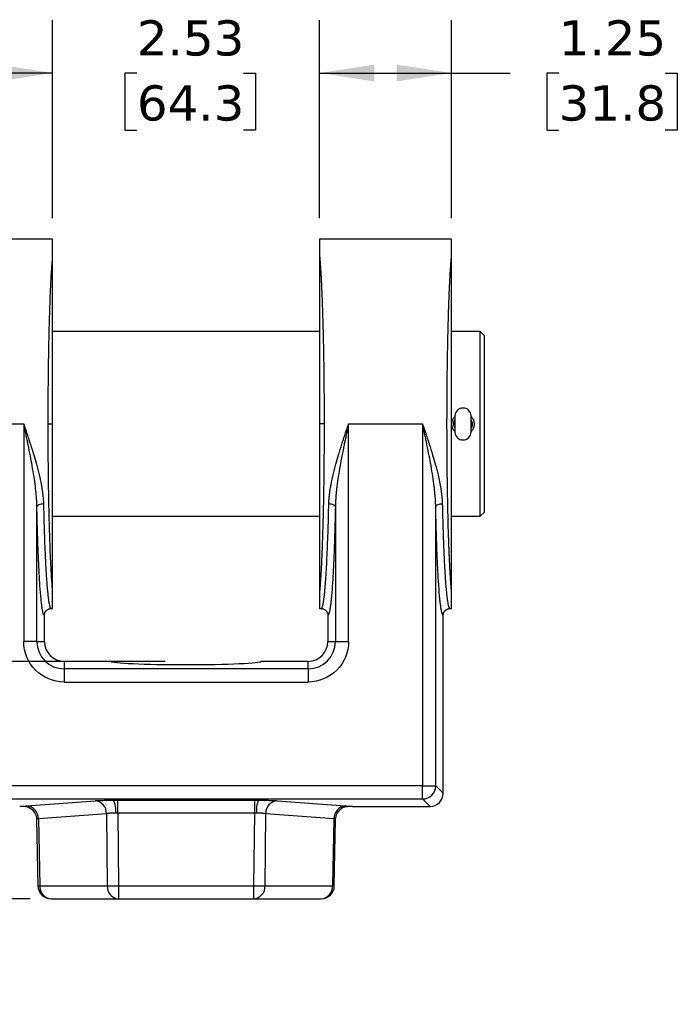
# Model space of a CAD drawing. Header units: inches. Extents: x 0 to 44, y 0 to 34.
# Tile 4 of 9: x 9.4 to 15.6, y 14.1 to 23.5. Entities that reach past the tile are written whole.
import ezdxf

# ---------------------------------------------------------------- set-up
doc = ezdxf.new("R2010")
doc.units = ezdxf.units.IN
doc.header["$LTSCALE"] = 4
doc.header["$MEASUREMENT"] = 0
doc.linetypes.add('SLD-Solid', pattern=[0])
doc.layers.add('DIMENSIONS', color=140, linetype='SLD-Solid', lineweight=25)
doc.styles.add('SLDTEXTSTYLE0', font='VERDANA.TTF')
doc.dimstyles.new('SLDDIMSTYLE0', dxfattribs={"dimtxt": 0.339844, "dimasz": 0.52, "dimexe": 0, "dimexo": 0.0625, "dimgap": 0.084961, "dimtad": 0, "dimtih": 1, "dimtoh": 1, "dimrnd": 1e-09, "dimzin": 12, "dimdsep": 46, "dimtxsty": 'SLDTEXTSTYLE0', "dimsah": 1, "dimcen": 0.09, "dimadec": 0, "dimazin": 3, "dimtfac": 1, "dimtmove": 0, "dimatfit": 0, "dimfxl": 0, "dimfrac": 2, "dimtolj": 1, "dimtzin": 12, "dimarcsym": 0})
doc.dimstyles.new('SLDDIMSTYLE1', dxfattribs={"dimtxt": 0.339844, "dimasz": 0.52, "dimexe": 0, "dimexo": 0.0625, "dimgap": 0.084961, "dimtad": 0, "dimtih": 1, "dimtoh": 1, "dimrnd": 1e-09, "dimzin": 12, "dimdsep": 46, "dimtxsty": 'SLDTEXTSTYLE0', "dimsah": 1, "dimcen": 0.09, "dimadec": 0, "dimazin": 3, "dimtfac": 1, "dimtofl": 0, "dimtmove": 0, "dimatfit": 3, "dimfxl": 0, "dimfrac": 2, "dimtolj": 1, "dimtzin": 12, "dimarcsym": 0})

# ---------------------------------------------------------------- blocks, each defined once
blk = doc.blocks.new('_D')
at = {"layer": 'DIMENSIONS'}
for p, q in [((6.5376, 17.3978), (6.5376, 18.3978)), ((10.7404, 17.3978), (6.0376, 17.3978)), ((6.0327, 16.2874), (5.9186, 16.2874)), ((5.9186, 16.2874), (5.9186, 15.7473)), ((7.0426, 16.2874), (7.1567, 16.2874)), ((7.1567, 16.2874), (7.1567, 15.7473)), ((5.9186, 15.7473), (6.0327, 15.7473)), ((7.1567, 15.7473), (7.0426, 15.7473)), ((9.4605, 15.1479), (6.0376, 15.1479)), ((6.5376, 15.1479), (6.5376, 14.1479))]:
    blk.add_line(p, q, dxfattribs=at)
for points in [[(6.5376, 17.3978), (6.6176, 17.9178), (6.4576, 17.9178)], [(6.5376, 15.1479), (6.4576, 14.6279), (6.6176, 14.6279)]]:
    blk.add_solid(points, dxfattribs=at)
at = {"layer": 'DIMENSIONS', "char_height": 0.33333, "attachment_point": 1, "style": 'SLDTEXTSTYLE0'}
for s, insert in [('2.25', (6.0327, 16.7869)), ('57.1', (6.0327, 16.1707))]:
    blk.add_mtext(s, dxfattribs=dict(at, insert=insert))
blk = doc.blocks.new('_D_1')
at = {"layer": 'DIMENSIONS'}
for p, q in [((8.2248, 21.3978), (3.5922, 21.3978)), ((4.0922, 21.3978), (4.0922, 18.915)), ((3.4459, 18.2988), (3.3318, 18.2988)), ((3.3318, 18.2988), (3.3318, 17.7587)), ((4.7385, 18.2988), (4.8526, 18.2988)), ((4.8526, 18.2988), (4.8526, 17.7587)), ((3.3318, 17.7587), (3.4459, 17.7587)), ((4.8526, 17.7587), (4.7385, 17.7587)), ((4.0922, 15.1479), (4.0922, 17.6826)), ((9.4605, 15.1479), (3.5922, 15.1479))]:
    blk.add_line(p, q, dxfattribs=at)
for points in [[(4.0922, 21.3978), (4.0122, 20.8778), (4.1722, 20.8778)], [(4.0922, 15.1479), (4.1722, 15.6679), (4.0122, 15.6679)]]:
    blk.add_solid(points, dxfattribs=at)
at = {"layer": 'DIMENSIONS', "char_height": 0.33333, "attachment_point": 1, "style": 'SLDTEXTSTYLE0'}
for s, insert in [('6.25', (3.5873, 18.7983)), ('158.7', (3.4459, 18.1821))]:
    blk.add_mtext(s, dxfattribs=dict(at, insert=insert))
blk = doc.blocks.new('_D_2')
at = {"layer": 'DIMENSIONS'}
for p, q in [((9.6748, 21.5978), (9.6748, 23.4726)), ((12.2061, 21.5978), (12.2061, 23.4726)), ((9.6748, 22.9726), (8.6748, 22.9726)), ((10.474, 22.9726), (10.3598, 22.9726)), ((10.3598, 22.9726), (10.3598, 22.4325)), ((11.4838, 22.9726), (11.598, 22.9726)), ((11.598, 22.9726), (11.598, 22.4325)), ((12.2061, 22.9726), (13.2061, 22.9726)), ((10.3598, 22.4325), (10.474, 22.4325)), ((11.598, 22.4325), (11.4838, 22.4325))]:
    blk.add_line(p, q, dxfattribs=at)
for points in [[(9.6748, 22.9726), (9.1548, 23.0526), (9.1548, 22.8926)], [(12.2061, 22.9726), (12.7261, 22.8926), (12.7261, 23.0526)]]:
    blk.add_solid(points, dxfattribs=at)
at = {"layer": 'DIMENSIONS', "char_height": 0.33333, "attachment_point": 1, "style": 'SLDTEXTSTYLE0'}
for s, insert in [('2.53', (10.474, 23.4721)), ('64.3', (10.474, 22.8559))]:
    blk.add_mtext(s, dxfattribs=dict(at, insert=insert))
blk = doc.blocks.new('_D_3')
at = {"layer": 'DIMENSIONS'}
for p, q in [((12.2061, 21.5978), (12.2061, 23.4726)), ((13.4561, 21.5978), (13.4561, 23.4726)), ((12.2061, 22.9726), (13.4561, 22.9726)), ((13.4561, 22.9726), (14.0127, 22.9726)), ((14.4732, 22.9726), (14.3591, 22.9726)), ((14.3591, 22.9726), (14.3591, 22.4325)), ((15.4831, 22.9726), (15.5972, 22.9726)), ((15.5972, 22.9726), (15.5972, 22.4325)), ((14.3591, 22.4325), (14.4732, 22.4325)), ((15.5972, 22.4325), (15.4831, 22.4325))]:
    blk.add_line(p, q, dxfattribs=at)
for points in [[(12.2061, 22.9726), (12.7261, 22.8926), (12.7261, 23.0526)], [(13.4561, 22.9726), (12.9361, 23.0526), (12.9361, 22.8926)]]:
    blk.add_solid(points, dxfattribs=at)
at = {"layer": 'DIMENSIONS', "char_height": 0.33333, "attachment_point": 1, "style": 'SLDTEXTSTYLE0'}
for s, insert in [('1.25', (14.4732, 23.4721)), ('31.8', (14.4732, 22.8559))]:
    blk.add_mtext(s, dxfattribs=dict(at, insert=insert))

msp = doc.modelspace()

# ---------------------------------------------------------------- linework, layer by layer
for p, q in [((9.6748, 21.3978), (8.4248, 21.3978)), ((9.6748, 21.2333), (9.6748, 21.3978)), ((13.4561, 21.3978), (12.2061, 21.3978)), ((12.2061, 21.3978), (12.2061, 21.2333)), ((13.4561, 21.2333), (13.4561, 21.3978)), ((12.2061, 20.5228), (9.6748, 20.5228)), ((13.7284, 20.5228), (13.4561, 20.5228)), ((13.7684, 20.4828), (13.7284, 20.5228)), ((13.7284, 18.7728), (13.7284, 20.5228)), ((13.7684, 18.8128), (13.7684, 20.4828)), ((13.4875, 19.7251), (13.4875, 19.5689)), ((13.6434, 19.5689), (13.6434, 19.7251)), ((8.699, 19.6478), (9.4006, 19.6478)), ((9.4006, 19.6478), (9.4006, 17.5853)), ((9.6323, 19.6478), (9.6748, 19.6478)), ((12.2486, 19.6478), (12.2061, 19.6478)), ((12.4803, 19.6478), (13.1819, 19.6478)), ((12.4803, 17.5853), (12.4803, 19.6478)), ((13.1819, 19.6478), (13.1819, 16.2189)), ((9.5255, 17.5853), (9.5255, 18.8617)), ((12.3554, 18.8617), (12.3554, 17.5853)), ((13.3068, 16.2189), (13.3068, 18.8617)), ((9.6748, 18.7728), (12.2061, 18.7728)), ((13.4561, 18.7728), (13.7284, 18.7728)), ((13.7284, 18.7728), (13.7684, 18.8128)), ((9.6748, 17.8978), (9.6748, 18.0623)), ((12.2061, 18.0623), (12.2061, 17.8978)), ((13.4561, 17.8978), (13.4561, 18.0623)), ((9.5967, 17.5853), (9.5967, 17.8353)), ((9.6453, 17.8965), (9.654, 17.9017)), ((9.6466, 17.8964), (9.6568, 17.8987)), ((9.6548, 17.902), (9.6593, 17.8978)), ((9.6593, 17.8978), (9.6571, 17.8993)), ((9.6593, 17.8978), (9.6748, 17.8978)), ((12.2061, 17.8978), (12.2216, 17.8978)), ((12.2216, 17.8978), (12.2238, 17.8993)), ((12.2241, 17.8987), (12.2343, 17.8964)), ((12.2269, 17.9017), (12.2356, 17.8965)), ((12.2842, 17.8353), (12.2842, 17.5853)), ((13.3779, 16.1477), (13.3779, 17.8353)), ((13.4265, 17.8965), (13.4352, 17.9017)), ((13.4279, 17.8964), (13.438, 17.8987)), ((13.4405, 17.8978), (13.4368, 17.9005)), ((13.438, 17.9001), (13.4405, 17.8978)), ((13.4405, 17.8978), (13.4561, 17.8978)), ((9.5255, 17.5853), (9.4006, 17.5853)), ((9.5255, 17.5853), (9.5967, 17.5853)), ((12.2842, 17.5853), (12.3554, 17.5853)), ((12.3554, 17.5853), (12.4803, 17.5853)), ((9.7842, 17.3978), (9.7842, 17.3266)), ((10.2295, 17.3978), (9.7842, 17.3978)), ((12.0967, 17.3978), (11.6514, 17.3978)), ((12.0967, 17.3266), (12.0967, 17.3978)), ((9.7842, 17.3266), (9.7842, 17.2017)), ((12.0967, 17.3266), (9.7842, 17.3266)), ((12.0967, 17.3266), (12.0967, 17.2017)), ((9.7842, 17.2017), (12.0967, 17.2017)), ((13.1819, 16.2189), (8.699, 16.2189)), ((13.1819, 16.2189), (13.3068, 16.2189)), ((13.1819, 16.094), (13.1819, 16.2189)), ((13.3068, 16.2189), (13.3779, 16.1477)), ((8.699, 16.094), (13.1819, 16.094)), ((9.4312, 16.028), (10.0771, 16.0769)), ((10.2935, 16.0824), (11.5874, 16.0824)), ((10.2935, 15.9597), (10.2935, 16.0824)), ((11.5874, 16.0824), (11.5874, 15.9597)), ((11.8038, 16.0769), (12.4497, 16.028)), ((13.2531, 16.0228), (13.1819, 16.094)), ((11.5874, 15.9597), (10.2935, 15.9597)), ((10.2935, 15.9597), (10.3005, 15.2707)), ((11.5874, 15.9597), (11.5804, 15.2707)), ((12.5186, 16.0228), (13.2531, 16.0228)), ((9.5228, 15.9002), (9.5355, 15.2703)), ((10.1853, 15.9542), (9.5395, 15.9053)), ((9.5395, 15.9053), (9.5523, 15.2707)), ((10.1853, 15.9542), (10.1922, 15.2707)), ((11.6887, 15.2707), (11.6955, 15.9542)), ((12.3414, 15.9053), (11.6955, 15.9542)), ((12.3414, 15.9053), (12.3286, 15.2707)), ((12.3454, 15.2703), (12.3581, 15.9002)), ((9.5355, 15.2703), (9.5523, 15.2707)), ((9.5523, 15.2707), (10.1922, 15.2707)), ((10.3005, 15.2707), (11.5804, 15.2707)), ((10.3005, 15.2707), (10.3005, 15.1479)), ((11.5804, 15.2707), (11.5804, 15.1479)), ((11.6887, 15.2707), (12.3286, 15.2707)), ((12.3286, 15.2707), (12.3454, 15.2703)), ((9.6605, 15.1479), (10.3005, 15.1479)), ((10.3005, 15.1479), (11.5804, 15.1479)), ((11.5804, 15.1479), (12.2204, 15.1479))]:
    msp.add_line(p, q)
at = {"flags": 128}
for points in [[(9.588, 18.8888), (9.5761, 18.8882), (9.5646, 18.8865), (9.554, 18.8839), (9.5446, 18.8805), (9.5369, 18.8765), (9.5309, 18.8719), (9.5271, 18.8669), (9.5255, 18.8617)], [(12.3554, 18.8617), (12.3538, 18.8669), (12.3499, 18.8719), (12.344, 18.8765), (12.3363, 18.8805), (12.3269, 18.8839), (12.3163, 18.8865), (12.3048, 18.8882), (12.2929, 18.8888)], [(13.3692, 18.8888), (13.3573, 18.8882), (13.3459, 18.8865), (13.3353, 18.8839), (13.3259, 18.8805), (13.3181, 18.8765), (13.3122, 18.8719), (13.3084, 18.8669), (13.3068, 18.8617)]]:
    msp.add_lwpolyline(points, dxfattribs=at)
for centre, radius, start, end in [((13.5654, 19.7201), 0.0781, 3.66944, 176.33056), ((13.5654, 19.5739), 0.0781, 183.66944, 356.33056), ((9.7842, 17.5853), 0.2587, 180, 270), ((9.7842, 17.5853), 0.1875, 180, 270), ((12.0967, 17.5853), 0.2587, 270, 0), ((12.0967, 17.5853), 0.1875, 270, 0), ((13.1816, 16.2191), 0.1252, 270.12758, 359.87242), ((10.0651, 15.9573), 0.1203, 358.55715, 84.27571), ((10.0507, 15.9858), 0.2241, 353.32449, 25.50586), ((11.8302, 15.9858), 0.2241, 154.49414, 186.67551), ((11.8158, 15.9573), 0.1203, 95.72429, 181.44285), ((9.4192, 15.9083), 0.1203, 358.55715, 84.27571), ((12.4617, 15.9083), 0.1203, 95.72429, 181.44285), ((9.6605, 15.2729), 0.125, 181.15466, 270), ((9.6693, 15.2647), 0.1172, 177.08886, 265.68891), ((10.3093, 15.2647), 0.1172, 177.08886, 265.68891), ((10.2464, 19.4723), 4.2019, 269.26205, 270.73795), ((11.6345, 19.4723), 4.2019, 269.26205, 270.73795), ((11.5716, 15.2647), 0.1172, 274.31109, 2.91114), ((12.2116, 15.2647), 0.1172, 274.31109, 2.91114), ((12.2204, 15.2729), 0.125, 270, 358.84534)]:
    msp.add_arc(centre, radius, start, end)
for centre, major_axis, ratio, start_param, end_param in [((10.9404, 17.3978), (0.711, 0), 0.043661, 3.141593, 6.283185), ((13.2528, 16.1479), (0.0886, -0.0886), 0.998099, 5.498738, 7.067632), ((10.1852, 15.9602), (0.8354, -0.0616), 0.012861, 2.799996, 2.969002), ((11.6957, 15.9602), (0.8354, 0.0616), 0.012861, 0.172591, 0.341597)]:
    msp.add_ellipse(centre, major_axis=major_axis, ratio=ratio, start_param=start_param, end_param=end_param)
for points, knots in [([(9.6323, 19.6478), (9.6323, 19.6558), (9.6323, 19.6719), (9.6324, 19.6961), (9.6324, 19.7203), (9.6324, 19.7445), (9.6325, 19.7687), (9.6326, 19.7929), (9.6327, 19.8172), (9.6328, 19.8414), (9.6329, 19.8657), (9.6331, 19.8899), (9.6332, 19.9141), (9.6334, 19.9383), (9.6335, 19.9625), (9.6337, 19.9866), (9.634, 20.0107), (9.6342, 20.0348), (9.6344, 20.0588), (9.6347, 20.0828), (9.6349, 20.1067), (9.6352, 20.1306), (9.6355, 20.1544), (9.6358, 20.1781), (9.6361, 20.2018), (9.6365, 20.2254), (9.6368, 20.2489), (9.6372, 20.2723), (9.6376, 20.2956), (9.638, 20.3188), (9.6384, 20.3419), (9.6388, 20.3649), (9.6393, 20.3878), (9.6397, 20.4105), (9.6402, 20.4332), (9.6407, 20.4557), (9.6412, 20.478), (9.6417, 20.5002), (9.6422, 20.5223), (9.6427, 20.5442), (9.6433, 20.5659), (9.6446, 20.615), (9.6468, 20.6901), (9.65, 20.7881), (9.6537, 20.8821), (9.6568, 20.9514), (9.6592, 20.9992), (9.6607, 21.028), (9.6623, 21.0563), (9.6639, 21.0841), (9.6656, 21.1111), (9.6673, 21.1374), (9.6691, 21.1628), (9.671, 21.1874), (9.6729, 21.2111), (9.6742, 21.2258), (9.6748, 21.2333)], [0, 0, 0, 0, 0.01216, 0.024337, 0.036532, 0.048744, 0.060973, 0.073219, 0.085483, 0.097764, 0.110063, 0.122378, 0.134712, 0.147062, 0.15943, 0.171815, 0.184217, 0.196637, 0.209074, 0.221529, 0.234001, 0.24649, 0.258996, 0.27152, 0.284062, 0.296621, 0.309197, 0.32179, 0.334401, 0.347029, 0.359675, 0.372338, 0.385019, 0.397717, 0.410432, 0.423165, 0.435915, 0.448683, 0.461468, 0.47427, 0.48709, 0.499928, 0.561708, 0.624819, 0.689261, 0.755034, 0.777955, 0.801226, 0.824848, 0.848819, 0.873141, 0.897813, 0.922834, 0.948206, 0.973928, 1, 1, 1, 1]), ([(9.6748, 19.6478), (9.6748, 19.7303), (9.6748, 19.8126), (9.6748, 19.935), (9.6748, 19.9756), (9.6748, 20.0562), (9.6748, 20.0961), (9.6748, 20.1752), (9.6748, 20.2144), (9.6748, 20.292), (9.6748, 20.3683), (9.6748, 20.4424), (9.6748, 20.5153), (9.6748, 20.5511), (9.6748, 20.6209), (9.6748, 20.655), (9.6748, 20.7216), (9.6748, 20.7541), (9.6748, 20.8487), (9.6748, 20.9078), (9.6748, 21.0175), (9.6748, 21.0679), (9.6748, 21.1582), (9.6748, 21.1983), (9.6748, 21.2333)], [0, 0, 0, 0, 0.125, 0.125, 0.1875, 0.1875, 0.25, 0.25, 0.3125, 0.3125, 0.375, 0.4375, 0.4375, 0.5, 0.5, 0.5625, 0.5625, 0.625, 0.625, 0.75, 0.75, 0.875, 0.875, 1, 1, 1, 1]), ([(12.2061, 21.2333), (12.2064, 21.2294), (12.2071, 21.2216), (12.2081, 21.2095), (12.2091, 21.1972), (12.2101, 21.1846), (12.2111, 21.1717), (12.2121, 21.1586), (12.213, 21.1453), (12.2139, 21.1317), (12.2149, 21.1178), (12.2158, 21.1038), (12.2166, 21.0896), (12.2175, 21.0752), (12.2184, 21.0605), (12.2192, 21.0458), (12.22, 21.0308), (12.2208, 21.0157), (12.2216, 21.0005), (12.2224, 20.9851), (12.2243, 20.9465), (12.2272, 20.8821), (12.2309, 20.7881), (12.2341, 20.6901), (12.2365, 20.6072), (12.2382, 20.542), (12.2393, 20.4957), (12.2404, 20.4487), (12.2414, 20.4011), (12.2423, 20.3529), (12.2432, 20.3043), (12.244, 20.2552), (12.2447, 20.2056), (12.2454, 20.1558), (12.246, 20.1056), (12.2465, 20.0551), (12.247, 20.0045), (12.2474, 19.9536), (12.2478, 19.9027), (12.2481, 19.8517), (12.2483, 19.8007), (12.2484, 19.7496), (12.2485, 19.6987), (12.2486, 19.6647), (12.2486, 19.6478)], [0, 0, 0, 0, 0.013766, 0.027435, 0.041007, 0.054483, 0.067861, 0.081142, 0.094326, 0.107414, 0.120404, 0.133297, 0.146094, 0.158793, 0.171396, 0.183901, 0.19631, 0.208621, 0.220836, 0.232953, 0.244974, 0.310747, 0.375189, 0.4383, 0.500082, 0.527088, 0.554015, 0.580866, 0.607639, 0.634336, 0.660955, 0.687497, 0.713962, 0.740349, 0.76666, 0.792894, 0.819051, 0.845131, 0.871135, 0.897061, 0.922911, 0.948684, 0.97438, 1, 1, 1, 1]), ([(12.2061, 21.2333), (12.2061, 21.1983), (12.2061, 21.158), (12.2061, 21.0899), (12.2061, 21.066), (12.2061, 21.0158), (12.2061, 20.9896), (12.2061, 20.9349), (12.2061, 20.9063), (12.2061, 20.8472), (12.2061, 20.8167), (12.2061, 20.7223), (12.2061, 20.6553), (12.2061, 20.5506), (12.2061, 20.5149), (12.2061, 20.4421), (12.2061, 20.4049), (12.2061, 20.3297), (12.2061, 20.2915), (12.2061, 20.2141), (12.2061, 20.1748), (12.2061, 20.0956), (12.2061, 20.0557), (12.2061, 19.9752), (12.2061, 19.9346), (12.2061, 19.8122), (12.2061, 19.7302), (12.2061, 19.6478)], [0, 0, 0, 0, 0.125, 0.125, 0.1875, 0.1875, 0.25, 0.25, 0.3125, 0.3125, 0.375, 0.375, 0.5, 0.5, 0.5625, 0.5625, 0.625, 0.625, 0.6875, 0.6875, 0.75, 0.75, 0.8125, 0.8125, 0.875, 0.875, 1, 1, 1, 1]), ([(13.4561, 18.0623), (13.4558, 18.0659), (13.4551, 18.073), (13.4542, 18.084), (13.4533, 18.0952), (13.4524, 18.1067), (13.4515, 18.1184), (13.4506, 18.1304), (13.4497, 18.1426), (13.4488, 18.1551), (13.448, 18.1677), (13.4471, 18.1806), (13.4463, 18.1937), (13.4455, 18.207), (13.4447, 18.2205), (13.4439, 18.2341), (13.4431, 18.248), (13.4423, 18.262), (13.4415, 18.2762), (13.4408, 18.2906), (13.44, 18.3051), (13.4393, 18.3198), (13.4386, 18.3346), (13.4379, 18.3495), (13.4372, 18.3646), (13.4365, 18.3798), (13.4358, 18.3952), (13.4352, 18.4106), (13.4345, 18.4262), (13.4339, 18.4419), (13.4333, 18.4576), (13.4326, 18.4735), (13.432, 18.4895), (13.4315, 18.5055), (13.4309, 18.5216), (13.4303, 18.5378), (13.4297, 18.5541), (13.4292, 18.5704), (13.4287, 18.5868), (13.4281, 18.6033), (13.4276, 18.6198), (13.425, 18.7056), (13.421, 18.869), (13.4167, 19.122), (13.4142, 19.3834), (13.4133, 19.6478), (13.4142, 19.9122), (13.4167, 20.1736), (13.421, 20.4266), (13.4252, 20.5965), (13.4282, 20.6943), (13.4293, 20.7288), (13.4305, 20.7631), (13.4317, 20.797), (13.433, 20.8306), (13.4343, 20.8638), (13.4357, 20.8966), (13.4371, 20.9288), (13.4386, 20.9605), (13.4401, 20.9915), (13.4416, 21.0219), (13.4433, 21.0515), (13.445, 21.0803), (13.4467, 21.1083), (13.4485, 21.1354), (13.4503, 21.1616), (13.4522, 21.1867), (13.4541, 21.2108), (13.4554, 21.2257), (13.4561, 21.2333)], [0, 0, 0, 0, 0.006288, 0.012547, 0.018776, 0.024975, 0.031145, 0.037284, 0.043395, 0.049475, 0.055526, 0.061547, 0.067538, 0.0735, 0.079432, 0.085335, 0.091208, 0.097051, 0.102864, 0.108648, 0.114402, 0.120126, 0.125821, 0.131486, 0.137122, 0.142727, 0.148303, 0.15385, 0.159366, 0.164854, 0.170311, 0.175739, 0.181137, 0.186505, 0.191844, 0.197153, 0.202432, 0.207682, 0.212902, 0.218093, 0.223253, 0.228385, 0.29797, 0.366433, 0.433777, 0.500003, 0.566229, 0.633572, 0.702035, 0.771621, 0.782458, 0.793426, 0.804525, 0.815756, 0.827119, 0.838612, 0.850238, 0.861995, 0.873883, 0.885903, 0.898054, 0.910337, 0.922752, 0.935297, 0.947975, 0.960784, 0.973724, 0.986796, 1, 1, 1, 1]), ([(13.4561, 18.0623), (13.4561, 18.0973), (13.4561, 18.1377), (13.4561, 18.2058), (13.4561, 18.2298), (13.4561, 18.28), (13.4561, 18.3063), (13.4561, 18.361), (13.4561, 18.3896), (13.4561, 18.4488), (13.4561, 18.4794), (13.4561, 18.5739), (13.4561, 18.6409), (13.4561, 18.7457), (13.4561, 18.7814), (13.4561, 18.8543), (13.4561, 18.8915), (13.4561, 18.9669), (13.4561, 19.0051), (13.4561, 19.0825), (13.4561, 19.1219), (13.4561, 19.2408), (13.4561, 19.3214), (13.4561, 19.4848), (13.4561, 19.5673), (13.4561, 19.6907), (13.4561, 19.7318), (13.4561, 19.8139), (13.4561, 19.855), (13.4561, 19.9365), (13.4561, 19.977), (13.4561, 20.0575), (13.4561, 20.0976), (13.4561, 20.2165), (13.4561, 20.2939), (13.4561, 20.4448), (13.4561, 20.518), (13.4561, 20.6227), (13.4561, 20.6568), (13.4561, 20.7234), (13.4561, 20.7559), (13.4561, 20.8188), (13.4561, 20.8493), (13.4561, 20.9083), (13.4561, 20.9369), (13.4561, 21.0189), (13.4561, 21.0686), (13.4561, 21.1583), (13.4561, 21.1983), (13.4561, 21.2333)], [0, 0, 0, 0, 0.0625, 0.0625, 0.09375, 0.09375, 0.125, 0.125, 0.15625, 0.15625, 0.1875, 0.1875, 0.25, 0.25, 0.28125, 0.28125, 0.3125, 0.3125, 0.34375, 0.34375, 0.375, 0.375, 0.4375, 0.4375, 0.5, 0.5, 0.53125, 0.53125, 0.5625, 0.5625, 0.59375, 0.59375, 0.625, 0.625, 0.6875, 0.6875, 0.75, 0.75, 0.78125, 0.78125, 0.8125, 0.8125, 0.84375, 0.84375, 0.875, 0.875, 0.9375, 0.9375, 1, 1, 1, 1]), ([(13.4875, 19.5776), (13.4842, 19.5809), (13.4726, 19.5926), (13.4622, 19.6205), (13.4589, 19.6565), (13.4673, 19.6914), (13.4811, 19.7094), (13.4875, 19.7178)], [0, 0, 0, 0, 0.091462, 0.320655, 0.560644, 0.79506, 1, 1, 1, 1]), ([(13.6434, 19.7167), (13.6468, 19.7133), (13.6584, 19.7015), (13.6688, 19.6736), (13.672, 19.6375), (13.6636, 19.6027), (13.6498, 19.5849), (13.6434, 19.5766)], [0, 0, 0, 0, 0.0932703, 0.3219483, 0.5618128, 0.7967241, 1, 1, 1, 1]), ([(9.4006, 19.6478), (9.4033, 19.6397), (9.4085, 19.6243), (9.4157, 19.6024), (9.4221, 19.5832), (9.4276, 19.5665), (9.4366, 19.5394), (9.4486, 19.5027), (9.4699, 19.4368), (9.4945, 19.358), (9.5228, 19.2609), (9.547, 19.1677), (9.5633, 19.0932), (9.5726, 19.041), (9.5777, 19.0082), (9.5818, 18.9766), (9.5849, 18.9462), (9.587, 18.9171), (9.5877, 18.8981), (9.588, 18.8888)], [0, 0, 0, 0, 0.031749, 0.060147, 0.085194, 0.106888, 0.125231, 0.191211, 0.250017, 0.382827, 0.499613, 0.631026, 0.749952, 0.795272, 0.839098, 0.881456, 0.922372, 0.961876, 1, 1, 1, 1]), ([(9.5255, 18.8617), (9.5254, 18.8681), (9.5252, 18.8809), (9.5244, 18.9005), (9.5234, 18.9208), (9.5221, 18.9417), (9.5205, 18.9633), (9.5186, 18.9856), (9.5164, 19.0085), (9.5138, 19.0321), (9.5083, 19.0788), (9.498, 19.1523), (9.4818, 19.2485), (9.463, 19.349), (9.4473, 19.4271), (9.4343, 19.4896), (9.4248, 19.5348), (9.4133, 19.5885), (9.4051, 19.6271), (9.4006, 19.6478)], [0, 0, 0, 0, 0.024577, 0.049949, 0.076118, 0.103085, 0.130851, 0.159417, 0.188783, 0.218952, 0.249923, 0.367902, 0.499988, 0.616479, 0.749831, 0.796451, 0.853686, 0.921535, 1, 1, 1, 1]), ([(9.6748, 18.0623), (9.6745, 18.0662), (9.6738, 18.074), (9.6728, 18.0861), (9.6718, 18.0984), (9.6708, 18.111), (9.6698, 18.1239), (9.6688, 18.137), (9.6679, 18.1503), (9.667, 18.1639), (9.666, 18.1778), (9.6651, 18.1918), (9.6643, 18.206), (9.6634, 18.2204), (9.6625, 18.2351), (9.6617, 18.2498), (9.6609, 18.2648), (9.6601, 18.2799), (9.6593, 18.2951), (9.6585, 18.3105), (9.6566, 18.3491), (9.6537, 18.4135), (9.65, 18.5075), (9.6468, 18.6055), (9.6444, 18.6884), (9.6427, 18.7536), (9.6416, 18.7999), (9.6405, 18.8469), (9.6395, 18.8945), (9.6386, 18.9427), (9.6377, 18.9913), (9.6369, 19.0404), (9.6362, 19.09), (9.6355, 19.1398), (9.6349, 19.19), (9.6344, 19.2405), (9.6339, 19.2911), (9.6335, 19.342), (9.6331, 19.3929), (9.6328, 19.4439), (9.6326, 19.4949), (9.6325, 19.546), (9.6324, 19.5969), (9.6323, 19.6309), (9.6323, 19.6478)], [0, 0, 0, 0, 0.013766, 0.027435, 0.041007, 0.054483, 0.067861, 0.081142, 0.094326, 0.107414, 0.120404, 0.133297, 0.146094, 0.158793, 0.171396, 0.183901, 0.19631, 0.208621, 0.220836, 0.232953, 0.244974, 0.310747, 0.375189, 0.4383, 0.500082, 0.527088, 0.554015, 0.580866, 0.607639, 0.634336, 0.660955, 0.687497, 0.713962, 0.740349, 0.76666, 0.792894, 0.819051, 0.845131, 0.871135, 0.897061, 0.922911, 0.948684, 0.97438, 1, 1, 1, 1]), ([(9.6748, 18.0623), (9.6748, 18.0972), (9.6748, 18.1376), (9.6748, 18.2057), (9.6748, 18.2296), (9.6748, 18.2798), (9.6748, 18.306), (9.6748, 18.3607), (9.6748, 18.3893), (9.6748, 18.4484), (9.6748, 18.4789), (9.6748, 18.5733), (9.6748, 18.6403), (9.6748, 18.745), (9.6748, 18.7807), (9.6748, 18.8535), (9.6748, 18.8907), (9.6748, 18.9659), (9.6748, 19.0041), (9.6748, 19.0815), (9.6748, 19.1208), (9.6748, 19.2), (9.6748, 19.2399), (9.6748, 19.3204), (9.6748, 19.361), (9.6748, 19.4834), (9.6748, 19.5654), (9.6748, 19.6478)], [0, 0, 0, 0, 0.125, 0.125, 0.1875, 0.1875, 0.25, 0.25, 0.3125, 0.3125, 0.375, 0.375, 0.5, 0.5, 0.5625, 0.5625, 0.625, 0.625, 0.6875, 0.6875, 0.75, 0.75, 0.8125, 0.8125, 0.875, 0.875, 1, 1, 1, 1]), ([(12.2486, 19.6478), (12.2486, 19.6398), (12.2486, 19.6237), (12.2485, 19.5995), (12.2485, 19.5753), (12.2484, 19.5511), (12.2484, 19.5269), (12.2483, 19.5027), (12.2482, 19.4784), (12.2481, 19.4542), (12.248, 19.4299), (12.2478, 19.4057), (12.2477, 19.3815), (12.2475, 19.3573), (12.2473, 19.3331), (12.2472, 19.309), (12.2469, 19.2849), (12.2467, 19.2608), (12.2465, 19.2368), (12.2462, 19.2128), (12.246, 19.1889), (12.2457, 19.165), (12.2454, 19.1412), (12.2451, 19.1175), (12.2448, 19.0938), (12.2444, 19.0702), (12.2441, 19.0467), (12.2437, 19.0233), (12.2433, 19), (12.2429, 18.9768), (12.2425, 18.9537), (12.2421, 18.9307), (12.2416, 18.9078), (12.2412, 18.8851), (12.2407, 18.8624), (12.2402, 18.8399), (12.2397, 18.8176), (12.2392, 18.7954), (12.2387, 18.7733), (12.2382, 18.7514), (12.2376, 18.7297), (12.2363, 18.6806), (12.2341, 18.6055), (12.2309, 18.5075), (12.2272, 18.4135), (12.2241, 18.3442), (12.2217, 18.2964), (12.2202, 18.2676), (12.2186, 18.2392), (12.217, 18.2115), (12.2153, 18.1845), (12.2136, 18.1582), (12.2118, 18.1328), (12.2099, 18.1082), (12.208, 18.0845), (12.2067, 18.0698), (12.2061, 18.0623)], [0, 0, 0, 0, 0.01216, 0.0243373, 0.0365318, 0.0487437, 0.0609729, 0.0732194, 0.0854832, 0.0977643, 0.1100627, 0.1223785, 0.1347115, 0.147062, 0.1594297, 0.1718148, 0.1842173, 0.1966371, 0.2090742, 0.2215287, 0.2340006, 0.2464899, 0.2589965, 0.2715205, 0.2840618, 0.2966206, 0.3091967, 0.3217902, 0.3344011, 0.3470294, 0.3596751, 0.3723383, 0.3850188, 0.3977167, 0.4104321, 0.4231649, 0.4359151, 0.4486827, 0.4614678, 0.4742703, 0.4870902, 0.4999276, 0.5617084, 0.6248194, 0.6892611, 0.7550337, 0.777955, 0.8012264, 0.8248479, 0.8488194, 0.8731409, 0.8978125, 0.9228343, 0.9482061, 0.973928, 1, 1, 1, 1]), ([(12.2061, 19.6478), (12.2061, 19.5653), (12.2061, 19.483), (12.2061, 19.3606), (12.2061, 19.32), (12.2061, 19.2394), (12.2061, 19.1995), (12.2061, 19.1204), (12.2061, 19.0812), (12.2061, 19.0036), (12.2061, 18.9273), (12.2061, 18.8532), (12.2061, 18.7803), (12.2061, 18.7445), (12.2061, 18.6747), (12.2061, 18.6406), (12.2061, 18.574), (12.2061, 18.5415), (12.2061, 18.4469), (12.2061, 18.3878), (12.2061, 18.2781), (12.2061, 18.2277), (12.2061, 18.1374), (12.2061, 18.0973), (12.2061, 18.0623)], [0, 0, 0, 0, 0.125, 0.125, 0.1875, 0.1875, 0.25, 0.25, 0.3125, 0.3125, 0.375, 0.4375, 0.4375, 0.5, 0.5, 0.5625, 0.5625, 0.625, 0.625, 0.75, 0.75, 0.875, 0.875, 1, 1, 1, 1]), ([(12.2929, 18.8888), (12.2931, 18.8944), (12.2934, 18.9056), (12.2943, 18.9226), (12.2956, 18.9401), (12.2972, 18.958), (12.2992, 18.9764), (12.3015, 18.9952), (12.3042, 19.0144), (12.3073, 19.0341), (12.3107, 19.0543), (12.3186, 19.0977), (12.3339, 19.1677), (12.3581, 19.2609), (12.3864, 19.358), (12.411, 19.4368), (12.4323, 19.5027), (12.4471, 19.548), (12.4634, 19.597), (12.474, 19.6291), (12.4803, 19.6478)], [0, 0, 0, 0, 0.022711, 0.045914, 0.069617, 0.093825, 0.118546, 0.143787, 0.169552, 0.195849, 0.222681, 0.250054, 0.368977, 0.500393, 0.617175, 0.749987, 0.808791, 0.874772, 0.926912, 1, 1, 1, 1]), ([(12.4803, 19.6478), (12.478, 19.6371), (12.4735, 19.6164), (12.4671, 19.5864), (12.4612, 19.5585), (12.4557, 19.5327), (12.4507, 19.5091), (12.4462, 19.4875), (12.4421, 19.468), (12.4323, 19.4206), (12.4179, 19.349), (12.3991, 19.2485), (12.3829, 19.1523), (12.3717, 19.0725), (12.365, 19.0136), (12.361, 18.9726), (12.3581, 18.9337), (12.3562, 18.897), (12.3556, 18.8733), (12.3554, 18.8617)], [0, 0, 0, 0, 0.040559, 0.078465, 0.113717, 0.146315, 0.17626, 0.203551, 0.228188, 0.250172, 0.383522, 0.500016, 0.6321, 0.750082, 0.80525, 0.857821, 0.907799, 0.955189, 1, 1, 1, 1]), ([(13.1819, 19.6478), (13.1846, 19.6397), (13.1897, 19.6243), (13.197, 19.6024), (13.2034, 19.5832), (13.2089, 19.5665), (13.2179, 19.5394), (13.2299, 19.5027), (13.2512, 19.4368), (13.2758, 19.358), (13.3041, 19.2609), (13.3283, 19.1677), (13.3445, 19.0932), (13.3538, 19.041), (13.3589, 19.0082), (13.363, 18.9766), (13.3661, 18.9462), (13.3683, 18.9171), (13.3689, 18.8981), (13.3692, 18.8888)], [0, 0, 0, 0, 0.031749, 0.060147, 0.085193, 0.106888, 0.125231, 0.19121, 0.250016, 0.382826, 0.499612, 0.631026, 0.749952, 0.795271, 0.839098, 0.881456, 0.922372, 0.961876, 1, 1, 1, 1]), ([(13.3068, 18.8617), (13.3066, 18.8681), (13.3064, 18.8809), (13.3057, 18.9005), (13.3047, 18.9208), (13.3034, 18.9417), (13.3018, 18.9633), (13.2998, 18.9856), (13.2976, 19.0085), (13.2951, 19.0321), (13.2895, 19.0788), (13.2792, 19.1523), (13.2631, 19.2485), (13.2443, 19.349), (13.2285, 19.4271), (13.2156, 19.4896), (13.206, 19.5348), (13.1946, 19.5885), (13.1863, 19.6271), (13.1819, 19.6478)], [0, 0, 0, 0, 0.024577, 0.049949, 0.076118, 0.103084, 0.13085, 0.159415, 0.188782, 0.21895, 0.249921, 0.367899, 0.499984, 0.616474, 0.749825, 0.796446, 0.853682, 0.921534, 1, 1, 1, 1]), ([(13.4875, 19.6102), (13.4848, 19.6154), (13.4777, 19.6294), (13.4775, 19.6552), (13.4808, 19.6763), (13.4869, 19.6851), (13.4875, 19.6859)], [0, 0, 0, 0, 0.221125, 0.592761, 0.962608, 1, 1, 1, 1]), ([(13.4779, 19.6483), (13.4784, 19.6384), (13.4791, 19.6251), (13.4858, 19.6139), (13.4875, 19.6112)], [0, 0, 0, 0, 0.74992, 1, 1, 1, 1]), ([(13.6434, 19.6841), (13.646, 19.679), (13.6531, 19.6651), (13.6534, 19.6394), (13.6501, 19.6182), (13.644, 19.6093), (13.6434, 19.6085)], [0, 0, 0, 0, 0.217786, 0.589823, 0.959891, 1, 1, 1, 1]), ([(9.5967, 17.8353), (9.5963, 17.8354), (9.5955, 17.8355), (9.5943, 17.8361), (9.5931, 17.8372), (9.5919, 17.8387), (9.5908, 17.8405), (9.5896, 17.8428), (9.5884, 17.8455), (9.5872, 17.8486), (9.5846, 17.8564), (9.5806, 17.8723), (9.5752, 17.9027), (9.5699, 17.942), (9.5629, 18.0065), (9.5545, 18.1086), (9.5469, 18.2372), (9.5413, 18.3538), (9.5375, 18.4467), (9.5339, 18.545), (9.5314, 18.6269), (9.5296, 18.6899), (9.5285, 18.7318), (9.5275, 18.7745), (9.5265, 18.8177), (9.5258, 18.8471), (9.5255, 18.8617)], [0, 0, 0, 0, 0.013431, 0.026852, 0.040266, 0.053675, 0.067083, 0.080492, 0.093907, 0.107329, 0.120762, 0.182937, 0.245121, 0.308561, 0.372009, 0.50011, 0.628195, 0.691613, 0.755037, 0.817179, 0.879327, 0.903479, 0.927604, 0.951721, 0.975847, 1, 1, 1, 1]), ([(9.588, 18.8888), (9.5887, 18.8539), (9.5904, 18.7834), (9.5932, 18.6818), (9.5964, 18.5829), (9.5995, 18.4995), (9.6024, 18.4301), (9.605, 18.3731), (9.6078, 18.3178), (9.6107, 18.2645), (9.6139, 18.2136), (9.6177, 18.1578), (9.6223, 18.0986), (9.6264, 18.0553), (9.6292, 18.0291), (9.6305, 18.017), (9.6319, 18.0054), (9.6334, 17.9941), (9.6348, 17.9834), (9.6363, 17.9731), (9.6386, 17.9582), (9.642, 17.9388), (9.6469, 17.9182), (9.6513, 17.9046), (9.654, 17.9026), (9.6548, 17.902)], [0, 0, 0, 0, 0.0629601, 0.1269048, 0.1918347, 0.2577501, 0.300384, 0.3438583, 0.3881729, 0.4333281, 0.4793238, 0.5261602, 0.5954991, 0.6693664, 0.6865757, 0.7040135, 0.7216796, 0.7395741, 0.7576969, 0.7760482, 0.7946278, 0.8430726, 0.902209, 0.972035, 1, 1, 1, 1]), ([(12.2238, 17.8993), (12.2248, 17.8998), (12.2273, 17.9011), (12.2312, 17.91), (12.2346, 17.9212), (12.237, 17.9309), (12.2383, 17.9372), (12.2397, 17.9437), (12.2409, 17.9503), (12.242, 17.9568), (12.2441, 17.9693), (12.247, 17.9894), (12.2507, 18.0198), (12.2543, 18.053), (12.2576, 18.0886), (12.2608, 18.1261), (12.265, 18.1823), (12.2702, 18.2619), (12.2759, 18.3706), (12.2811, 18.4883), (12.2856, 18.6145), (12.2897, 18.7481), (12.2919, 18.8422), (12.2929, 18.8888)], [0, 0, 0, 0, 0.034773, 0.088495, 0.136414, 0.153652, 0.169995, 0.185441, 0.199992, 0.213646, 0.226405, 0.273879, 0.319791, 0.36414, 0.406927, 0.448151, 0.487812, 0.57817, 0.665259, 0.749078, 0.834422, 0.918063, 1, 1, 1, 1]), ([(12.3554, 18.8617), (12.3552, 18.8536), (12.3549, 18.8372), (12.3543, 18.813), (12.3538, 18.7889), (12.3532, 18.765), (12.3526, 18.7413), (12.352, 18.7179), (12.3514, 18.6946), (12.3508, 18.6715), (12.3493, 18.621), (12.347, 18.545), (12.3434, 18.4468), (12.3396, 18.3538), (12.334, 18.2372), (12.3264, 18.1086), (12.318, 18.0065), (12.311, 17.942), (12.3057, 17.9027), (12.3003, 17.8723), (12.296, 17.8552), (12.2927, 17.846), (12.2906, 17.8413), (12.2885, 17.8379), (12.2863, 17.8358), (12.2849, 17.8355), (12.2842, 17.8353)], [0, 0, 0, 0, 0.013421, 0.026832, 0.040235, 0.053635, 0.067033, 0.080433, 0.093838, 0.107252, 0.120676, 0.182813, 0.244965, 0.308379, 0.371808, 0.499893, 0.627994, 0.691431, 0.754882, 0.817055, 0.879241, 0.903408, 0.927551, 0.951685, 0.975829, 1, 1, 1, 1]), ([(13.3779, 17.8353), (13.3776, 17.8354), (13.3768, 17.8355), (13.3756, 17.8361), (13.3744, 17.8372), (13.3732, 17.8387), (13.372, 17.8405), (13.3708, 17.8428), (13.3696, 17.8455), (13.3685, 17.8486), (13.3658, 17.8564), (13.3618, 17.8723), (13.3564, 17.9027), (13.3511, 17.942), (13.3441, 18.0065), (13.3358, 18.1086), (13.3281, 18.2372), (13.3226, 18.3538), (13.3187, 18.4467), (13.3152, 18.545), (13.3126, 18.6269), (13.3109, 18.6899), (13.3098, 18.7318), (13.3087, 18.7745), (13.3077, 18.8177), (13.3071, 18.8471), (13.3068, 18.8617)], [0, 0, 0, 0, 0.0134313, 0.0268521, 0.0402656, 0.0536748, 0.0670827, 0.0804924, 0.0939068, 0.107329, 0.1207619, 0.1829371, 0.2451207, 0.308561, 0.3720088, 0.5001095, 0.6281945, 0.691613, 0.7550374, 0.817179, 0.8793267, 0.9034785, 0.9276041, 0.951721, 0.9758471, 1, 1, 1, 1]), ([(13.3692, 18.8888), (13.37, 18.8539), (13.3716, 18.7834), (13.3745, 18.6818), (13.3776, 18.5829), (13.3807, 18.4995), (13.3836, 18.4301), (13.3862, 18.3731), (13.389, 18.3178), (13.392, 18.2645), (13.3951, 18.2136), (13.3989, 18.1578), (13.4035, 18.0986), (13.4076, 18.0553), (13.4104, 18.0291), (13.4118, 18.017), (13.4132, 18.0054), (13.4146, 17.9941), (13.416, 17.9834), (13.4175, 17.9731), (13.4198, 17.9582), (13.4233, 17.9388), (13.4282, 17.918), (13.4332, 17.9032), (13.4366, 17.901), (13.438, 17.9001)], [0, 0, 0, 0, 0.061531, 0.124024, 0.18748, 0.251899, 0.293566, 0.336053, 0.379362, 0.423492, 0.468444, 0.514217, 0.581982, 0.654172, 0.670991, 0.688033, 0.705298, 0.722786, 0.740498, 0.758433, 0.77659, 0.823936, 0.88173, 0.949971, 1, 1, 1, 1]), ([(9.5967, 17.8353), (9.5967, 17.837), (9.5968, 17.8404), (9.5975, 17.8456), (9.5986, 17.8508), (9.6001, 17.856), (9.6022, 17.8611), (9.6047, 17.8661), (9.6077, 17.8709), (9.6112, 17.8754), (9.6162, 17.881), (9.624, 17.8874), (9.6338, 17.8927), (9.6432, 17.8959), (9.6513, 17.8975), (9.6566, 17.8977), (9.6593, 17.8978)], [0, 0, 0, 0, 0.051645, 0.104673, 0.158947, 0.21431, 0.270578, 0.327548, 0.385003, 0.442712, 0.500438, 0.615173, 0.749994, 0.836558, 0.920064, 1, 1, 1, 1]), ([(12.2216, 17.8978), (12.2232, 17.8978), (12.2263, 17.8977), (12.2311, 17.8971), (12.2359, 17.8962), (12.2408, 17.8949), (12.2478, 17.8923), (12.2565, 17.8876), (12.2656, 17.8803), (12.2727, 17.8719), (12.2779, 17.8633), (12.2816, 17.854), (12.2838, 17.8447), (12.2841, 17.8384), (12.2842, 17.8353)], [0, 0, 0, 0, 0.047537, 0.096424, 0.146571, 0.197866, 0.250179, 0.373263, 0.499802, 0.603647, 0.70683, 0.808028, 0.906069, 1, 1, 1, 1]), ([(13.3779, 17.8353), (13.378, 17.837), (13.3781, 17.8404), (13.3787, 17.8456), (13.3798, 17.8508), (13.3814, 17.856), (13.3834, 17.8611), (13.386, 17.8661), (13.389, 17.8709), (13.3924, 17.8754), (13.3975, 17.8809), (13.4052, 17.8874), (13.415, 17.8927), (13.4244, 17.8959), (13.4325, 17.8975), (13.4379, 17.8977), (13.4405, 17.8978)], [0, 0, 0, 0, 0.051606, 0.104591, 0.158819, 0.214132, 0.270348, 0.327264, 0.384663, 0.442314, 0.499983, 0.614698, 0.749427, 0.836191, 0.919888, 1, 1, 1, 1]), ([(9.7842, 17.2017), (9.6825, 17.2017), (9.5849, 17.2421), (9.441, 17.386), (9.4006, 17.4836), (9.4006, 17.5853)], [0, 0, 0, 0, 0.5, 0.5, 1, 1, 1, 1]), ([(12.4803, 17.5853), (12.4803, 17.4836), (12.4399, 17.386), (12.296, 17.2421), (12.1984, 17.2017), (12.0967, 17.2017)], [0, 0, 0, 0, 0.5, 0.5, 1, 1, 1, 1]), ([(10.0771, 16.0769), (10.0787, 16.077), (10.0817, 16.0773), (10.0867, 16.0776), (10.0919, 16.0779), (10.0974, 16.0782), (10.1032, 16.0786), (10.1134, 16.0791), (10.1289, 16.0797), (10.151, 16.0805), (10.1749, 16.0811), (10.1973, 16.0816), (10.2175, 16.0819), (10.235, 16.0821), (10.2469, 16.0822), (10.2529, 16.0823)], [0, 0, 0, 0, 0.041269, 0.082432, 0.123542, 0.164655, 0.205825, 0.247106, 0.373604, 0.500174, 0.626627, 0.753159, 0.835494, 0.917628, 1, 1, 1, 1]), ([(10.2529, 16.0823), (10.2563, 16.0823), (10.263, 16.0823), (10.2731, 16.0824), (10.2833, 16.0824), (10.2901, 16.0824), (10.2935, 16.0824)], [0, 0, 0, 0, 0.250205, 0.499994, 0.749786, 1, 1, 1, 1]), ([(11.5874, 16.0824), (11.5908, 16.0824), (11.5976, 16.0824), (11.6078, 16.0824), (11.6179, 16.0823), (11.6246, 16.0823), (11.628, 16.0823)], [0, 0, 0, 0, 0.250214, 0.500006, 0.749795, 1, 1, 1, 1]), ([(11.628, 16.0823), (11.631, 16.0822), (11.637, 16.0822), (11.6458, 16.0821), (11.6546, 16.082), (11.6633, 16.0819), (11.6719, 16.0818), (11.6863, 16.0815), (11.706, 16.0811), (11.7299, 16.0805), (11.752, 16.0797), (11.7697, 16.079), (11.7836, 16.0783), (11.7944, 16.0776), (11.8006, 16.0772), (11.8038, 16.0769)], [0, 0, 0, 0, 0.041223, 0.082343, 0.123414, 0.164491, 0.205629, 0.246882, 0.373318, 0.499866, 0.62634, 0.752934, 0.83533, 0.917539, 1, 1, 1, 1]), ([(9.3983, 16.0219), (9.3981, 16.0221), (9.3978, 16.0224), (9.3978, 16.0228), (9.3983, 16.0233), (9.3992, 16.0237), (9.4005, 16.0242), (9.4022, 16.0246), (9.405, 16.0252), (9.4091, 16.0258), (9.4152, 16.0266), (9.4224, 16.0273), (9.4283, 16.0278), (9.4312, 16.028)], [0, 0, 0, 0, 0.0717474, 0.1431866, 0.2144416, 0.2856371, 0.3568983, 0.4283499, 0.5001158, 0.6254099, 0.7500419, 0.8746819, 1, 1, 1, 1]), ([(9.4765, 15.9947), (9.4663, 16.0016), (9.4486, 16.0136), (9.4194, 16.0204), (9.4051, 16.0214), (9.3983, 16.0219)], [0, 0, 0, 0, 0.415125, 0.722327, 1, 1, 1, 1]), ([(9.4769, 15.9954), (9.4792, 15.9935), (9.486, 15.9877), (9.4986, 15.9732), (9.5113, 15.9522), (9.5206, 15.9273), (9.5221, 15.9093), (9.5228, 15.9002)], [0, 0, 0, 0, 0.105564, 0.316493, 0.537504, 0.766972, 1, 1, 1, 1]), ([(10.2732, 15.9597), (10.271, 15.9597), (10.2664, 15.9597), (10.2597, 15.9595), (10.253, 15.9594), (10.2463, 15.9592), (10.2398, 15.9589), (10.2334, 15.9587), (10.2271, 15.9583), (10.2209, 15.958), (10.215, 15.9576), (10.2093, 15.9571), (10.2039, 15.9566), (10.1987, 15.9561), (10.1939, 15.9555), (10.1894, 15.9549), (10.1867, 15.9545), (10.1853, 15.9542)], [0, 0, 0, 0, 0.06217, 0.124969, 0.188402, 0.25247, 0.317178, 0.382527, 0.448521, 0.515163, 0.582455, 0.650399, 0.718999, 0.788257, 0.858175, 0.928755, 1, 1, 1, 1]), ([(10.2935, 15.9597), (10.2913, 15.9597), (10.2867, 15.9598), (10.2799, 15.9598), (10.2754, 15.9597), (10.2732, 15.9597)], [0, 0, 0, 0, 0.333853, 0.667182, 1, 1, 1, 1]), ([(11.6077, 15.9597), (11.6054, 15.9597), (11.601, 15.9598), (11.5942, 15.9598), (11.5896, 15.9597), (11.5874, 15.9597)], [0, 0, 0, 0, 0.332818, 0.666147, 1, 1, 1, 1]), ([(11.6955, 15.9542), (11.6944, 15.9544), (11.692, 15.9548), (11.6881, 15.9554), (11.6839, 15.9559), (11.6794, 15.9564), (11.6748, 15.9568), (11.6699, 15.9572), (11.6648, 15.9576), (11.6596, 15.958), (11.6542, 15.9583), (11.6486, 15.9586), (11.643, 15.9589), (11.6373, 15.9591), (11.6314, 15.9593), (11.6255, 15.9595), (11.6196, 15.9596), (11.6137, 15.9597), (11.6097, 15.9597), (11.6077, 15.9597)], [0, 0, 0, 0, 0.062898, 0.125278, 0.187142, 0.248492, 0.309328, 0.369653, 0.429469, 0.488776, 0.547578, 0.605875, 0.66367, 0.720964, 0.77776, 0.834059, 0.889864, 0.945177, 1, 1, 1, 1]), ([(12.3581, 15.9002), (12.3588, 15.9093), (12.3603, 15.9273), (12.3696, 15.9522), (12.3823, 15.9732), (12.395, 15.9879), (12.402, 15.9937), (12.4044, 15.9957)], [0, 0, 0, 0, 0.2316258, 0.4597123, 0.6793926, 0.8890523, 1, 1, 1, 1]), ([(12.4826, 16.0219), (12.4761, 16.0215), (12.4632, 16.0207), (12.4362, 16.0139), (12.4152, 16.006), (12.4053, 15.9964), (12.4045, 15.9956)], [0, 0, 0, 0, 0.265473, 0.529776, 0.961322, 1, 1, 1, 1]), ([(12.4497, 16.028), (12.4514, 16.0279), (12.4548, 16.0276), (12.4594, 16.0272), (12.4636, 16.0268), (12.4674, 16.0264), (12.4709, 16.0259), (12.4739, 16.0255), (12.4771, 16.025), (12.4802, 16.0243), (12.4824, 16.0235), (12.4833, 16.0227), (12.4828, 16.0222), (12.4826, 16.0219)], [0, 0, 0, 0, 0.071706, 0.14311, 0.214335, 0.285508, 0.356753, 0.428194, 0.499957, 0.625261, 0.749923, 0.874613, 1, 1, 1, 1]), ([(9.5395, 15.9053), (9.5384, 15.9052), (9.5362, 15.9049), (9.5334, 15.9044), (9.5307, 15.9039), (9.5284, 15.9033), (9.5265, 15.9028), (9.5249, 15.9022), (9.5237, 15.9015), (9.523, 15.9009), (9.5229, 15.9004), (9.5228, 15.9002)], [0, 0, 0, 0, 0.100608, 0.203838, 0.309692, 0.418172, 0.529279, 0.643014, 0.759378, 0.878373, 1, 1, 1, 1]), ([(12.3581, 15.9002), (12.358, 15.9004), (12.358, 15.9008), (12.3574, 15.9014), (12.3564, 15.902), (12.3551, 15.9025), (12.3535, 15.9031), (12.3516, 15.9036), (12.3494, 15.904), (12.347, 15.9045), (12.3443, 15.9049), (12.3424, 15.9052), (12.3414, 15.9053)], [0, 0, 0, 0, 0.109581, 0.21703, 0.322349, 0.425539, 0.526599, 0.625531, 0.722336, 0.817015, 0.909569, 1, 1, 1, 1])]:
    msp.add_open_spline(points, degree=3, knots=knots)

# ---------------------------------------------------------------- dimensions: what is measured, and where the dimension line sits
at = {"layer": 'DIMENSIONS'}
for base, p1, p2, angle, dimstyle, picture, middle in [((12.2061, 22.9726), (9.6748, 21.3978), (12.2061, 21.3978), 360, 'SLDDIMSTYLE0', '_D_2', (10.9789, 22.9726)), ((12.2061, 22.9726), (13.4561, 21.3978), (12.2061, 21.3978), 0, 'SLDDIMSTYLE1', '_D_3', (14.9782, 22.9726)), ((4.0922, 21.3978), (9.6605, 15.1479), (8.4248, 21.3978), 90, 'SLDDIMSTYLE1', '_D_1', (4.0922, 18.2988)), ((6.5376, 17.3978), (9.6605, 15.1479), (10.9404, 17.3978), 90, 'SLDDIMSTYLE0', '_D', (6.5376, 16.2874))]:
    dim = msp.add_linear_dim(base=base, p1=p1, p2=p2, angle=angle, dimstyle=dimstyle, dxfattribs=at)
    dim.commit()
    dim.dimension.update_dxf_attribs({"geometry": picture, "text_midpoint": middle, "dimtype": 160})

doc.saveas('drawing.dxf')
